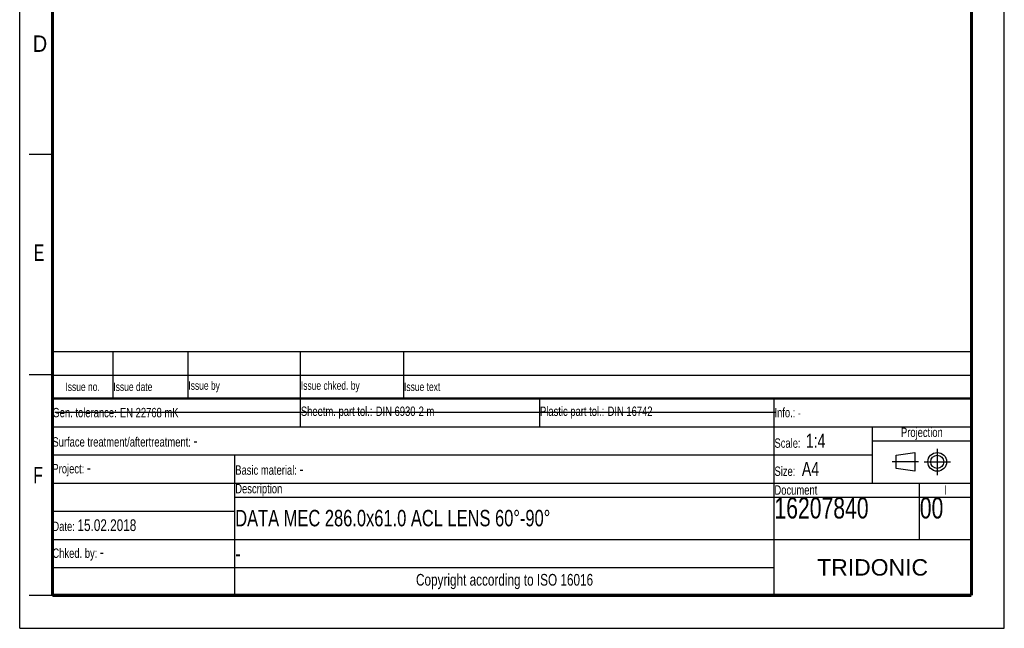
# Model space of a CAD drawing. Header units: millimetres. Extents: x 0 to 210, y 0 to 297.
# Tile 1 of 9: x 0 to 210, y 0 to 130. Entities that reach past the tile are written whole.
import ezdxf

# ---------------------------------------------------------------- set-up
doc = ezdxf.new("R2010")
doc.units = ezdxf.units.MM
doc.header["$LTSCALE"] = 19.36
doc.linetypes.add('CENTER', pattern=[0.6, 0.375, -0.075, 0.075, -0.075])
doc.layers.get('0').update_dxf_attribs({"linetype": 'CONTINUOUS'})
doc.layers.add('DEFAULT_1', color=7, linetype='CENTER')
doc.styles.add('TEXTSTYLE_2', font='txt', dxfattribs={"width": 0.75})
doc.styles.add('TEXTSTYLE_5', font='arial.ttf')

# ---------------------------------------------------------------- blocks, each defined once
blk = doc.blocks.new('PROJEKTIONSMETHODE_BL0', base_point=(192.31, 35.47))
at = {"color": 2, "linetype": 'Continuous'}
for p, q in [((186.91, 36.87), (190.91, 37.47)), ((186.91, 34.07), (186.91, 36.87)), ((190.91, 37.47), (190.91, 33.47)), ((190.91, 33.47), (186.91, 34.07))]:
    blk.add_line(p, q, dxfattribs=at)
for radius in [2, 1.4]:
    blk.add_circle((195.71, 35.47), radius, dxfattribs=at)
at = {"layer": 'DEFAULT_1', "color": 2, "linetype": 'CENTER'}
for p, q in [((195.71, 38.27), (195.71, 32.67)), ((191.71, 35.47), (186.11, 35.47)), ((192.91, 35.47), (198.5, 35.47))]:
    blk.add_line(p, q, dxfattribs=at)
blk = doc.blocks.new('*T8')
at = {"color": 0, "linetype": 'ByBlock', "lineweight": -2}
for p, q in [((0, 42), (196, 42)), ((0, 0), (0, 42)), ((53, 36), (53, 42)), ((104, 36), (104, 42)), ((154, 0), (154, 42)), ((196, 0), (196, 42)), ((0, 36), (196, 36)), ((175, 24), (175, 36)), ((175, 33), (196, 33)), ((0, 30), (175, 30)), ((39, 0), (39, 30)), ((0, 24), (196, 24)), ((185, 12), (185, 24)), ((39, 21), (196, 21)), ((0, 18), (39, 18)), ((0, 12), (196, 12)), ((0, 6), (154, 6)), ((0, 0), (196, 0))]:
    blk.add_line(p, q, dxfattribs=at)
at = {"color": 5, "linetype": 'Continuous'}
for s, insert, char_height, width, attachment_point, style in [('Gen. tolerance:\\H2.5; \\H2.0;EN 22768 mK', (0.06, 39), 2, 52.88, 4, 'TEXTSTYLE_2'), ('Sheetm. part tol.:\\H2.5; \\H2.0;DIN 6930-2 m', (53.06, 39), 2, 50.88, 4, 'TEXTSTYLE_2'), ('Plastic part tol.:\\H2.5; \\H2.0;DIN 16742', (104.06, 39), 2, 49.88, 4, 'TEXTSTYLE_2'), ('Info.: \\H1.8;{\\W0.7;-}', (154.06, 39), 2, 41.88, 4, 'TEXTSTYLE_2'), ('Projection', (185.5, 34.5), 2, 20.88, 5, 'TEXTSTYLE_2'), ('Surface treatment/aftertreatment: \\H2.5;-', (0.06, 33), 2, 153.88, 4, 'TEXTSTYLE_2'), ('Scale:  \\H3.0;1:4', (154.06, 33), 2, 20.88, 4, 'TEXTSTYLE_2'), ('Project: \\H2.5;-', (0.06, 27), 2, 38.88, 4, 'TEXTSTYLE_2'), ('Basic material: \\H2.5;-', (39.06, 27), 2, 114.88, 4, 'TEXTSTYLE_2'), ('Size: \\H3.0; A4', (154.06, 27), 2, 20.88, 4, 'TEXTSTYLE_2'), ('Description', (39.06, 22.5), 2, 114.88, 4, 'TEXTSTYLE_2'), ('Document', (154.06, 22.5), 2, 30.88, 4, 'TEXTSTYLE_2'), ('I', (190.5, 22.5), 2, 10.88, 5, 'TEXTSTYLE_2'), ('16207840', (154.06, 20.94), 4.5, 30.88, 1, 'TEXTSTYLE_2'), ('00', (185.06, 20.94), 4.5, 10.88, 1, 'TEXTSTYLE_2'), ('Date: \\H2.5;15.02.2018', (0.06, 15), 2, 38.88, 4, 'TEXTSTYLE_2'), ('Chked. by: \\H2.5;-', (0.06, 9), 2, 38.88, 4, 'TEXTSTYLE_2'), ('TRIDONIC', (175, 6), 3.5, 41.88, 5, 'TEXTSTYLE_5'), ('Copyright according to ISO 16016', (96.5, 3), 2.5, 114.88, 5, 'TEXTSTYLE_2')]:
    blk.add_mtext(s, dxfattribs=dict(at, insert=insert, char_height=char_height, width=width, attachment_point=attachment_point, style=style))
at = {"color": 7, "linetype": 'Continuous', "char_height": 3.5, "width": 114.88, "attachment_point": 4, "style": 'TEXTSTYLE_2'}
for s, insert in [('DATA MEC 286.0x61.0 ACL LENS 60°-90°', (39.06, 16.5)), ('-', (39.06, 9))]:
    blk.add_mtext(s, dxfattribs=dict(at, insert=insert))
blk = doc.blocks.new('*T9')
at = {"color": 0, "linetype": 'ByBlock', "lineweight": -2}
for p, q in [((0, 10), (196, 10)), ((0, 0), (0, 10)), ((13, 0), (13, 10)), ((29, 0), (29, 10)), ((53, 0), (53, 10)), ((75, 0), (75, 10)), ((196, 0), (196, 10)), ((0, 5), (196, 5)), ((0, 0), (196, 0))]:
    blk.add_line(p, q, dxfattribs=at)
at = {"color": 5, "linetype": 'Continuous', "char_height": 1.8, "style": 'TEXTSTYLE_2'}
for s, insert, width, attachment_point in [('Issue no.', (6.5, 2.5), 12.88, 5), ('Issue date ', (13.06, 2.5), 15.88, 4), ('Issue by ', (29.06, 2.5), 23.88, 4), ('Issue chked. by', (53.06, 2.5), 21.88, 4), ('Issue text ', (75.06, 2.5), 120.88, 4)]:
    blk.add_mtext(s, dxfattribs=dict(at, insert=insert, width=width, attachment_point=attachment_point))

msp = doc.modelspace()

# ---------------------------------------------------------------- linework, layer by layer
at = {"color": 2, "linetype": 'Continuous'}
for p, q in [((0, 0), (0, 297)), ((210, 0), (210, 297)), ((7, 101), (2, 101)), ((7, 54), (2, 54)), ((7, 7), (2, 7)), ((0, 0), (210, 0))]:
    msp.add_line(p, q, dxfattribs=at)
at = {"color": 7, "linetype": 'Continuous'}
msp.add_line((7.46812, 46.04239), (161.26812, 46.04239), dxfattribs=at)
for points, const_width in [([(7, 7), (7, 290)], 0.7), ([(203, 7), (203, 290)], 0.7), ([(7, 49), (203, 49)], 0.5), ([(7, 7), (203, 7)], 0.7)]:
    msp.add_lwpolyline(points, dxfattribs=dict(at, const_width=const_width))

# ---------------------------------------------------------------- block references
for name, p in [('*T9', (6.91362, 48.96015)), ('*T8', (6.91355, 6.96013))]:
    msp.add_blockref(name, p)
at = {"color": 2, "linetype": 'Continuous'}
msp.add_blockref('PROJEKTIONSMETHODE_BL0', (192.30508, 35.46975), dxfattribs=at)

# ---------------------------------------------------------------- texts
at = {"color": 5, "linetype": 'Continuous', "style": 'TEXTSTYLE_2'}
for s, width, p in [('D', 0.904762, (2.80729, 122.85717)), ('E', 0.714286, (3.00245, 78.30247)), ('F', 0.714286, (2.92219, 30.89704))]:
    msp.add_text(s, height=3.5, dxfattribs=dict(at, width=width)).set_placement(p)

doc.saveas('drawing.dxf')
